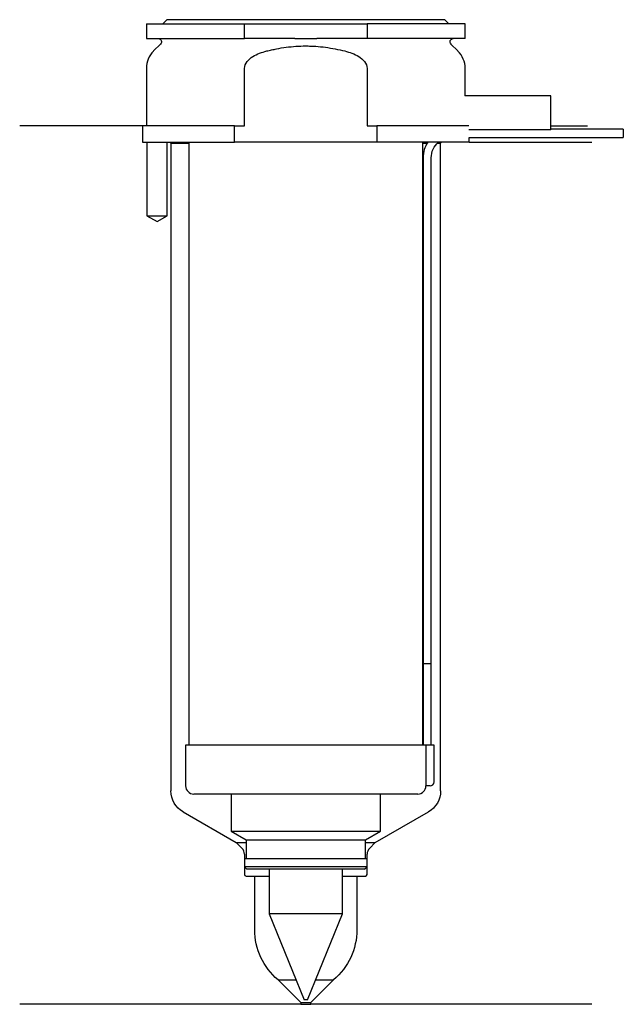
# Model space of a CAD drawing. Header units: inches. Extents: x 23 to 96, y 164 to 284.
import ezdxf

# ---------------------------------------------------------------- set-up
doc = ezdxf.new("R2010")
doc.units = ezdxf.units.IN
for name, color, linetype in [('201', 7, 'Continuous'), ('30', 7, 'Continuous'), ('32', 7, 'Continuous')]:
    doc.layers.add(name, color=color, linetype=linetype)

msp = doc.modelspace()

# ---------------------------------------------------------------- linework, layer by layer
at = {"layer": '201', "color": 113}
for p, q in [((37.53, 271.31), (22.53, 271.31)), ((37.53, 271.31), (37.53, 269.31)), ((87.53, 271.31), (92.01, 271.31)), ((38.08, 269.31), (38.08, 260.31)), ((40.58, 260.31), (40.58, 269.31)), ((40.93, 269.31), (41.03, 269.21)), ((41.03, 269.21), (41.03, 189.91)), ((41.03, 269.21), (43.23, 269.21)), ((71.83, 269.21), (72.37, 269.21)), ((73.64, 269.21), (74.03, 269.21)), ((74.03, 269.21), (74.13, 269.31)), ((74.03, 189.91), (74.03, 269.21)), ((77.53, 269.31), (92.53, 269.31)), ((38.08, 260.31), (39.33, 259.59)), ((39.33, 259.59), (40.58, 260.31)), ((42.53, 187.32), (49.02, 183.57)), ((66.03, 183.57), (72.53, 187.32)), ((49.02, 183.57), (50.22, 183.57)), ((49.73, 182.86), (49.02, 183.57)), ((64.83, 183.57), (66.03, 183.57)), ((66.03, 183.57), (65.32, 182.86)), ((50.02, 182.15), (50.02, 179.67)), ((65.03, 179.67), (65.03, 182.15)), ((50.22, 179.47), (51.28, 179.47)), ((51.28, 179.47), (53.03, 179.47)), ((51.28, 172.89), (51.28, 179.47)), ((62.03, 179.47), (63.78, 179.47)), ((63.78, 179.47), (63.78, 172.89)), ((63.78, 179.47), (64.83, 179.47)), ((56.93, 163.97), (54.13, 166.77)), ((54.13, 166.77), (56.33, 166.77)), ((60.93, 166.77), (58.13, 163.97)), ((58.73, 166.77), (60.93, 166.77)), ((56.93, 163.97), (56.93, 163.77)), ((56.93, 163.97), (58.13, 163.97)), ((58.13, 163.77), (58.13, 163.97)), ((56.93, 163.77), (22.53, 163.77)), ((56.93, 163.77), (58.13, 163.77)), ((92.53, 163.77), (58.13, 163.77))]:
    msp.add_line(p, q, dxfattribs=at)
at = {"layer": '201', "color": 113, "extrusion": (0, 0, -1)}
for centre, radius, start, end in [((-44.03, 189.91), 3, 300, 360), ((-71.03, 189.91), 3, 180, 240), ((-59.28, 172.89), 8, -49.928, 0), ((-55.78, 172.89), 8, 180, 229.928)]:
    msp.add_arc(centre, radius, start, end, dxfattribs=at)
at = {"layer": '201', "color": 113}
for centre, radius, start, end in [((49.02, 182.15), 1, 0, 45), ((66.03, 182.15), 1, 135, 180), ((50.22, 179.67), 0.2, 180, 270), ((64.83, 179.67), 0.2, -90, 0)]:
    msp.add_arc(centre, radius, start, end, dxfattribs=at)
at = {"layer": '30', "color": 113}
for p, q in [((38.03, 283.81), (38.03, 282.01)), ((38.03, 283.81), (50.03, 283.81)), ((40.53, 284.31), (40.03, 283.81)), ((74.53, 284.31), (40.53, 284.31)), ((50.03, 283.81), (65.03, 283.81)), ((50.03, 282.01), (50.03, 283.81)), ((77.03, 283.81), (65.03, 283.81)), ((65.03, 283.81), (65.03, 282.01)), ((75.03, 283.81), (74.53, 284.31)), ((77.03, 282.01), (77.03, 283.81)), ((38.03, 282.01), (50.03, 282.01)), ((39.76, 281.33), (38.9, 280.48)), ((56.18, 282.01), (50.03, 282.01)), ((65.03, 282.01), (58.87, 282.01)), ((77.03, 282.01), (65.03, 282.01)), ((76.15, 280.48), (75.29, 281.33)), ((38.03, 278.35), (38.03, 271.31)), ((50.03, 271.31), (50.03, 278.35)), ((65.03, 278.35), (65.03, 271.31)), ((77.03, 275.01), (77.03, 278.35)), ((37.53, 271.31), (37.53, 269.31)), ((48.81, 271.31), (37.53, 271.31)), ((48.81, 269.31), (48.81, 271.31)), ((48.81, 271.31), (50.03, 271.31)), ((65.03, 271.31), (66.24, 271.31)), ((77.49, 271.31), (66.24, 271.31)), ((66.24, 271.31), (66.24, 269.31)), ((96.38, 270.91), (87.53, 270.91)), ((96.38, 270.91), (96.38, 269.91)), ((37.53, 269.31), (48.81, 269.31)), ((38.08, 269.31), (38.08, 260.31)), ((40.58, 260.31), (40.58, 269.31)), ((43.23, 269.31), (43.23, 195.51)), ((66.24, 269.31), (48.81, 269.31)), ((77.53, 269.31), (66.24, 269.31)), ((71.83, 195.51), (71.83, 269.31)), ((77.53, 269.31), (77.53, 269.91)), ((77.53, 269.91), (96.38, 269.91)), ((71.88, 267.41), (71.88, 205.51)), ((72.88, 205.51), (72.88, 267.41)), ((38.08, 260.31), (40.58, 260.31)), ((71.88, 205.51), (72.88, 205.51)), ((71.88, 205.51), (72.88, 205.51)), ((71.88, 205.51), (71.88, 195.51)), ((72.88, 195.51), (72.88, 205.51)), ((72.2, 195.51), (42.83, 195.51)), ((42.83, 195.51), (42.83, 190.51)), ((73.23, 195.51), (72.2, 195.51)), ((72.2, 195.51), (72.2, 191.01)), ((73.23, 191.01), (73.23, 195.51)), ((72.73, 190.51), (72.22, 190.51)), ((71.23, 189.51), (43.83, 189.51)), ((48.38, 189.51), (48.38, 184.98)), ((66.68, 184.98), (66.68, 189.51)), ((48.38, 184.98), (66.68, 184.98)), ((48.38, 184.98), (50.22, 183.91)), ((64.83, 183.91), (66.68, 184.98)), ((50.22, 183.91), (64.83, 183.91)), ((50.22, 183.91), (50.22, 181.61)), ((64.83, 181.61), (64.83, 183.91)), ((50.02, 181.61), (50.02, 180.61)), ((50.02, 181.61), (65.03, 181.61)), ((65.03, 180.61), (65.03, 181.61)), ((50.02, 180.61), (50.32, 180.31)), ((65.03, 180.61), (50.02, 180.61)), ((64.73, 180.31), (50.32, 180.31)), ((53.03, 180.31), (53.03, 174.86)), ((62.03, 174.86), (62.03, 180.31)), ((64.73, 180.31), (65.03, 180.61)), ((62.03, 174.86), (53.03, 174.86)), ((53.03, 174.86), (57.33, 164.31)), ((57.73, 164.31), (62.03, 174.86)), ((57.73, 164.31), (57.33, 164.31))]:
    msp.add_line(p, q, dxfattribs=at)
at = {"layer": '30', "color": 113, "extrusion": (0, 0, -1)}
for centre, radius, start, end in [((-39.48, 281.61), 0.4, 90, 225), ((-75.58, 281.61), 0.4, -45, 90), ((-75.38, 267.41), 2.5, 0, 49.4634)]:
    msp.add_arc(centre, radius, start, end, dxfattribs=at)
at = {"layer": '30', "color": 113}
for centre, radius, start, end in [((41.03, 278.35), 3, 135, 180), ((74.03, 278.35), 3, 0, 45), ((75.38, 267.41), 3.5, 147.1205, 180), ((43.83, 190.51), 1, 180, 270), ((71.23, 190.51), 1, -90, 0), ((72.73, 191.01), 0.5, -90, 0)]:
    msp.add_arc(centre, radius, start, end, dxfattribs=at)
for points, knots in [([(52.76, 280.48), (52.95, 280.53), (53.15, 280.57), (53.54, 280.66), (53.74, 280.7), (54.33, 280.82), (54.73, 280.89), (55.92, 281.04), (56.72, 281.1), (57.73, 281.1), (57.93, 281.09), (58.33, 281.08), (58.54, 281.07), (59.14, 281.03), (59.54, 280.99), (60.74, 280.83), (61.52, 280.67), (62.3, 280.48)], [0, 0, 0, 0, 0.0625, 0.0625, 0.125, 0.125, 0.25, 0.25, 0.5, 0.5, 0.5625, 0.5625, 0.625, 0.625, 0.75, 0.75, 1, 1, 1, 1]), ([(56.18, 282.01), (56.63, 282.01), (57.08, 282.01), (57.63, 282.01), (57.75, 282.01), (57.97, 282.01), (58.08, 282.01), (58.42, 282.01), (58.64, 282.01), (58.87, 282.01)], [0, 0, 0, 0, 0.5, 0.5, 0.625, 0.625, 0.75, 0.75, 1, 1, 1, 1]), ([(50.03, 278.35), (50.03, 278.97), (50.53, 279.48), (51.58, 280.12), (52.16, 280.32), (52.76, 280.48)], [0, 0, 0, 0, 0.5, 0.5, 1, 1, 1, 1]), ([(62.3, 280.48), (62.89, 280.32), (63.48, 280.12), (64.53, 279.48), (65.03, 278.97), (65.03, 278.35)], [0, 0, 0, 0, 0.5, 0.5, 1, 1, 1, 1]), ([(72.2, 191.01), (72.2, 190.96), (72.2, 190.9), (72.2, 190.8), (72.21, 190.75), (72.21, 190.66), (72.21, 190.62), (72.22, 190.56), (72.22, 190.54), (72.22, 190.53), (72.22, 190.52), (72.22, 190.51)], [0, 0, 0, 0, 0.20806, 0.20806, 0.416347, 0.416347, 0.62495, 0.62495, 0.835236, 0.835236, 1, 1, 1, 1])]:
    msp.add_open_spline(points, degree=3, knots=knots, dxfattribs=at)
at = {"layer": '32', "color": 113}
for p, q in [((87.53, 275.01), (76.99, 275.01)), ((87.53, 270.81), (87.53, 275.01)), ((87.53, 270.81), (77.49, 270.81))]:
    msp.add_line(p, q, dxfattribs=at)

doc.saveas('drawing.dxf')
